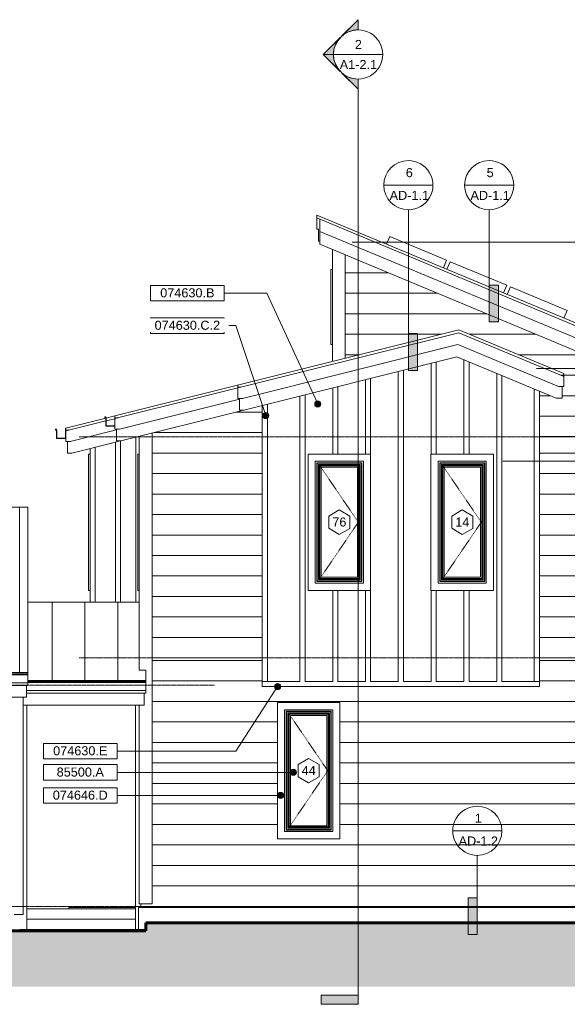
# Model space of a CAD drawing. Header units: inches. Extents: x -651 to 361, y -61 to 433.
# Tile 4 of 5: x -192 to 75, y -48 to 433. Entities that reach past the tile are written whole.
import ezdxf

# ---------------------------------------------------------------- set-up
doc = ezdxf.new("R2010")
doc.units = ezdxf.units.IN
doc.header["$MEASUREMENT"] = 0
doc.linetypes.add('Dash 1_16_', pattern=[0.12499999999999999, 0.06249999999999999, -0.06249999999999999])
doc.linetypes.add('Grid Line 1_2_', pattern=[0.8749999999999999, 0.4999999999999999, -0.125, 0.125, -0.125])
for name, color, linetype, lineweight in [('A-ANNO-DIMS', 1, 'Continuous', 9), ('A-ANNO-DIMS-48', 1, 'Continuous', 9), ('A-ANNO-NOTE', 2, 'Continuous', 9), ('A-ANNO-SYMB', 6, 'Continuous', 9), ('A-DETL', 5, 'Continuous', 60), ('A-DETL-GENF', 3, 'Continuous', 9), ('A-EQPM', 6, 'Continuous', 9), ('A-FLOR-LEVL', 6, 'Continuous', 9), ('A-FLOR-OTLN', 6, 'Continuous', 18), ('A-GLAZ', 6, 'Continuous', 18), ('A-GLAZ-IDEN', 6, 'Continuous', 9), ('A-ROOF', 4, 'Continuous', 18), ('A-ROOF-OTLN', 4, 'Continuous', 9), ('A-ROOF-PATT', 8, 'Continuous', 18), ('A-WALL', 2, 'Continuous', 18), ('A-WALL-MBNI', 2, 'Continuous', 18), ('A-WALL-PATT', 2, 'Continuous', 18), ('S-COLS', 6, 'Continuous', 9), ('S-FNDN-FTNG', 4, 'Continuous', 18)]:
    doc.layers.add(name, color=color, linetype=linetype, lineweight=lineweight)
doc.styles.add('Arial_1', font='arial.ttf', dxfattribs={"height": 4.42589820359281})
doc.styles.add('Arial_2', font='arial.ttf', dxfattribs={"width": 0.9, "height": 4.425898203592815})
doc.dimstyles.new('Linear_-_3_32__Arial_2', dxfattribs={"dimscale": 12, "dimtxt": 4.5, "dimasz": 0.3125000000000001, "dimexe": 0.375, "dimexo": 0.3750000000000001, "dimgap": 0.06250000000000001, "dimtad": 1, "dimdec": 3, "dimrnd": 0.125, "dimzin": 3, "dimdsep": 46, "dimlunit": 4, "dimtxsty": 'Arial_2', "dimblk1": 'OBLIQUE', "dimblk2": 'OBLIQUE', "dimsah": 1, "dimcen": 0.09, "dimdle": 0.375, "dimazin": 0, "dimtfac": 1, "dimtdec": 3, "dimtix": 1, "dimtmove": 0, "dimatfit": 3, "dimfxl": 1, "dimtvp": 1, "dimfrac": 2, "dimtolj": 1, "dimtzin": 0, "dimarcsym": 2})
pattern_1 = [(0, (-127.395, 121.25), (0, 10), [])]

# ---------------------------------------------------------------- blocks, each defined once
blk = doc.blocks.new('Single Casement - 3050CS-1928327-Exterior West Elevation')
at = {"layer": 'A-GLAZ'}
for p, q in [((-158.2070838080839, 154.25), (-158.2070838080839, 220.7499999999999)), ((-157.4570838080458, 220.7499999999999), (-158.2070838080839, 220.7499999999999)), ((-157.4570838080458, 154.25), (-158.2070838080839, 154.25))]:
    blk.add_line(p, q, dxfattribs=at)
blk = doc.blocks.new('Single Casement - 2050CS-2109808-Exterior West Elevation')
at = {"layer": 'A-GLAZ'}
for p, q in [((8.855416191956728, 220.7499999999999), (8.855416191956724, 154.25)), ((39.35541619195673, 220.7499999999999), (8.855416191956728, 220.7499999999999)), ((12.35541619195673, 157.75), (12.35541619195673, 217.2499999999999)), ((12.35541619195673, 217.2499999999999), (35.85541619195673, 217.2499999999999)), ((13.23751917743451, 216.3678970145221), (13.09729987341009, 216.5081163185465)), ((13.0972998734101, 216.5081163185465), (13.0972998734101, 158.4918836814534)), ((35.11353251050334, 216.5081163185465), (13.09729987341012, 216.5081163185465)), ((13.23751917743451, 158.6321029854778), (13.23751917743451, 216.3678970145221)), ((34.97331320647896, 216.3678970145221), (13.2375191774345, 216.3678970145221)), ((13.32416578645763, 158.7187495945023), (13.32416578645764, 216.2812504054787)), ((34.88666659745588, 216.2812504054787), (13.32416578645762, 216.2812504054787)), ((34.88666659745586, 216.2812504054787), (34.88666659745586, 158.7187495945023)), ((35.11353251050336, 216.5081163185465), (34.97331320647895, 216.3678970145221)), ((34.97331320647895, 216.3678970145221), (34.97331320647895, 158.6321029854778)), ((35.11353251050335, 158.4918836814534), (35.11353251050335, 216.5081163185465)), ((35.85541619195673, 217.2499999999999), (35.85541619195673, 157.75)), ((39.35541619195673, 154.25), (39.35541619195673, 220.7499999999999)), ((14.35541656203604, 215.2499996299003), (13.98041519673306, 215.6250009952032)), ((13.98041519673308, 215.6250009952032), (13.98041519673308, 159.3749990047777)), ((34.23041718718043, 215.6250009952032), (13.98041519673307, 215.6250009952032)), ((14.35541656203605, 159.7500003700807), (14.35541656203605, 215.2499996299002)), ((33.85541582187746, 215.2499996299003), (14.35541656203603, 215.2499996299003)), ((14.60541573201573, 215.0000004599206), (14.60541573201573, 159.9999995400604)), ((33.60541665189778, 215.0000004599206), (14.60541573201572, 215.0000004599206)), ((15.23041619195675, 214.3749999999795), (15.23041619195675, 160.6250000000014)), ((32.98041619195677, 214.3749999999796), (15.23041619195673, 214.3749999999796)), ((32.98041619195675, 160.6250000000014), (32.98041619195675, 214.3749999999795)), ((33.60541665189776, 159.9999995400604), (33.60541665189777, 215.0000004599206)), ((34.23041718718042, 215.6250009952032), (33.85541582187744, 215.2499996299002)), ((33.85541582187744, 215.2499996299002), (33.85541582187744, 159.7500003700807)), ((34.23041718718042, 159.3749990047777), (34.23041718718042, 215.6250009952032)), ((13.23751917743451, 158.6321029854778), (13.09729987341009, 158.4918836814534)), ((34.97331320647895, 158.6321029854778), (13.23751917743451, 158.6321029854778)), ((34.88666659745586, 158.7187495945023), (13.32416578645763, 158.7187495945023)), ((14.35541656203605, 159.7500003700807), (13.98041519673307, 159.3749990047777)), ((13.98041519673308, 159.3749990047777), (34.23041718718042, 159.3749990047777)), ((33.85541582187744, 159.7500003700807), (14.35541656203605, 159.7500003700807)), ((14.60541573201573, 159.9999995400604), (33.60541665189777, 159.9999995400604)), ((15.23041619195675, 160.6250000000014), (32.98041619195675, 160.6250000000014)), ((33.85541582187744, 159.7500003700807), (34.23041718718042, 159.3749990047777)), ((34.97331320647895, 158.6321029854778), (35.11353251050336, 158.4918836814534)), ((8.855416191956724, 154.25), (39.35541619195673, 154.25)), ((35.85541619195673, 157.75), (12.35541619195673, 157.75)), ((13.09729987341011, 158.4918836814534), (35.11353251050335, 158.4918836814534))]:
    blk.add_line(p, q, dxfattribs=at)
at = {"layer": 'A-GLAZ', "linetype": 'Dash 1_16_', "lineweight": 9}
for p, q in [((14.81291649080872, 214.792499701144), (33.39791589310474, 187.4999999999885)), ((33.39791589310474, 187.4999999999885), (14.81291649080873, 160.2075002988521))]:
    blk.add_line(p, q, dxfattribs=at)
blk = doc.blocks.new('Single Casement - 2050CS-1928333-Exterior West Elevation')
at = {"layer": 'A-GLAZ'}
for p, q in [((-66.0820838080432, 99.49999999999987), (-66.0820838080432, 33.00000000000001)), ((-35.58208380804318, 99.49999999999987), (-66.0820838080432, 99.49999999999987)), ((-35.58208380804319, 33.00000000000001), (-35.58208380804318, 99.49999999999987)), ((-62.58208380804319, 36.5), (-62.58208380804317, 95.99999999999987)), ((-62.58208380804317, 95.99999999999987), (-39.08208380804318, 95.99999999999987)), ((-61.69998082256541, 95.1178970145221), (-61.84020012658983, 95.25811631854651)), ((-61.84020012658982, 95.2581163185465), (-61.84020012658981, 37.24188368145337)), ((-39.82396748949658, 95.25811631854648), (-61.84020012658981, 95.25811631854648)), ((-61.69998082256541, 37.38210298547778), (-61.69998082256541, 95.11789701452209)), ((-39.96418679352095, 95.1178970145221), (-61.69998082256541, 95.1178970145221)), ((-61.61333421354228, 37.46874959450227), (-61.61333421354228, 95.03125040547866)), ((-40.05083340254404, 95.03125040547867), (-61.6133342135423, 95.03125040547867)), ((-60.58208343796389, 93.99999962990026), (-60.95708480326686, 94.37500099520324)), ((-60.95708480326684, 94.37500099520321), (-60.95708480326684, 38.12499900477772)), ((-40.70708281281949, 94.37500099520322), (-60.95708480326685, 94.37500099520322)), ((-60.58208343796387, 38.50000037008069), (-60.58208343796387, 93.99999962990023)), ((-41.08208417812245, 93.99999962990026), (-60.58208343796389, 93.99999962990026)), ((-60.33208426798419, 93.75000045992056), (-60.33208426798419, 38.74999954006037)), ((-41.33208334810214, 93.75000045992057), (-60.3320842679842, 93.75000045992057)), ((-59.70708380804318, 93.12499999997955), (-59.70708380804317, 39.37500000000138)), ((-41.95708380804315, 93.12499999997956), (-59.70708380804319, 93.12499999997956)), ((-41.95708380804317, 39.37500000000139), (-41.95708380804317, 93.12499999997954)), ((-41.33208334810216, 38.74999954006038), (-41.33208334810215, 93.75000045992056)), ((-40.70708281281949, 94.37500099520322), (-41.08208417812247, 93.99999962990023)), ((-41.08208417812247, 93.99999962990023), (-41.08208417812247, 38.50000037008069)), ((-40.7070828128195, 38.12499900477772), (-40.7070828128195, 94.37500099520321)), ((-40.05083340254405, 95.03125040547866), (-40.05083340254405, 37.46874959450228)), ((-39.82396748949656, 95.25811631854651), (-39.96418679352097, 95.1178970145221)), ((-39.96418679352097, 95.11789701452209), (-39.96418679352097, 37.38210298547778)), ((-39.82396748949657, 37.24188368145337), (-39.82396748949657, 95.2581163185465)), ((-39.08208380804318, 95.99999999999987), (-39.08208380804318, 36.5)), ((-60.58208343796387, 38.50000037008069), (-60.95708480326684, 38.12499900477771)), ((-41.08208417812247, 38.50000037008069), (-60.58208343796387, 38.50000037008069)), ((-60.33208426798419, 38.74999954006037), (-41.33208334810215, 38.74999954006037)), ((-59.70708380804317, 39.37500000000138), (-41.95708380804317, 39.37500000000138)), ((-41.08208417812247, 38.50000037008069), (-40.70708281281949, 38.12499900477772)), ((-39.08208380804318, 36.5), (-62.58208380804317, 36.5)), ((-61.69998082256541, 37.38210298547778), (-61.84020012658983, 37.24188368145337)), ((-61.84020012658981, 37.24188368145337), (-39.82396748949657, 37.24188368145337)), ((-39.96418679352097, 37.38210298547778), (-61.69998082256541, 37.38210298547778)), ((-40.05083340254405, 37.46874959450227), (-61.61333421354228, 37.46874959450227)), ((-60.95708480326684, 38.12499900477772), (-40.7070828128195, 38.12499900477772)), ((-39.96418679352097, 37.38210298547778), (-39.82396748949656, 37.24188368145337)), ((-66.0820838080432, 33.00000000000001), (-35.58208380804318, 33.00000000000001))]:
    blk.add_line(p, q, dxfattribs=at)
at = {"layer": 'A-GLAZ', "linetype": 'Dash 1_16_', "lineweight": 9}
for p, q in [((-60.1245835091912, 93.54249970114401), (-41.53958410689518, 66.2499999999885)), ((-41.53958410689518, 66.2499999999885), (-60.12458350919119, 38.95750029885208))]:
    blk.add_line(p, q, dxfattribs=at)
blk = doc.blocks.new('Single Awning - 45_ x 30_-1905814-Exterior West Elevation')
at = {"layer": 'A-GLAZ'}
for p, q in [((-39.95708380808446, 274.2916666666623), (-39.95708380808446, 310.7916666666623)), ((-39.20708380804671, 310.7916666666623), (-39.95708380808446, 310.7916666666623)), ((-39.20708380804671, 274.2916666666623), (-39.95708380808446, 274.2916666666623))]:
    blk.add_line(p, q, dxfattribs=at)
blk = doc.blocks.new('Trus Joist - TimberStrand LSL - Post Column - TimberStrand_ 1_3E _ 3 1_2 x 3 1_2_-2939583-Exterior West Elevation')
at = {"layer": 'S-COLS'}
blk.add_line((-135.3320838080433, 98.2499999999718), (-135.3320838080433, -11.30078124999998), dxfattribs=at)
blk = doc.blocks.new('Trus Joist - TimberStrand LSL - Post Column - TimberStrand_ 1_3E _ 3 1_2 x 3 1_2_-V2-Exterior West Elevation')
at = {"layer": 'S-COLS'}
blk.add_line((-188.3320838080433, 98.2499999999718), (-188.3320838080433, -11.30078124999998), dxfattribs=at)
blk = doc.blocks.new('Single Casement_Offset Fixed Side Lite - 2650CS_1650FX-3155613-Exterior West Elevation')
at = {"layer": 'A-GLAZ'}
for p, q in [((-134.2070838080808, 154.25), (-134.2070838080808, 220.7499999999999)), ((-133.4570838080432, 220.7499999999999), (-134.2070838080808, 220.7499999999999)), ((-133.4570838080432, 154.25), (-134.2070838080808, 154.25))]:
    blk.add_line(p, q, dxfattribs=at)
blk = doc.blocks.new('House Slab Perimeter Insulation - House Slab Perimeter Insulation-2402339-Exterior West Elevation')
at = {"layer": 'S-FNDN-FTNG'}
for p, q in [((-133.8320838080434, -0.5358983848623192), (-131.8320838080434, -8.384959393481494e-14)), ((-133.8320838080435, -11.30078125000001), (-133.8320838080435, -0.5358983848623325)), ((182.1679161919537, -0.5358983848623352), (-133.8320838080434, -0.5358983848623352)), ((182.1679161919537, -0.5358983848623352), (180.1679161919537, -9.825473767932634e-14)), ((182.1679161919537, -7.999999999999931), (182.1679161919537, -0.5358983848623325))]:
    blk.add_line(p, q, dxfattribs=at)
blk = doc.blocks.new('Solar Panel - 30_ x 60_-2671283-Exterior West Elevation')
at = {"layer": 'A-EQPM'}
for p, q in [((-12.80049237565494, 323.2212119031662), (-11.2620308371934, 326.9135195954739)), ((-11.2620308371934, 326.9135195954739), (16.43027685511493, 315.3750580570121)), ((16.43027685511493, 315.3750580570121), (14.89181531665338, 311.6827503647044))]:
    blk.add_line(p, q, dxfattribs=at)
blk = doc.blocks.new('Garage Slab Steps - Garage Slab Steps-2700828-Exterior West Elevation')
at = {"layer": 'S-FNDN-FTNG'}
for p, q in [((-188.3320838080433, -1.1999999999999), (-135.3320838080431, -1.1999999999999)), ((-135.3320838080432, -6.250390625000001), (-188.3320838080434, -6.250390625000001))]:
    blk.add_line(p, q, dxfattribs=at)
blk = doc.blocks.new('Section - 3_32_ x 3_8_-54337-Exterior West Elevation')
at = {"layer": 'A-ANNO-SYMB'}
blk.add_hatch(color=256, dxfattribs=at).paths.add_polyline_path([(97.3112540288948, -42.4977313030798), (115.3112540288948, -42.49773130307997), (115.3112540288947, -46.99773130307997), (97.31125402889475, -46.9977313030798)], flags=0)
for p, q in [((97.3112540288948, -42.4977313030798), (97.31125402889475, -46.9977313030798)), ((115.3112540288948, -42.49773130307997), (97.3112540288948, -42.4977313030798)), ((115.3112540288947, -46.99773130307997), (115.3112540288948, -42.49773130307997)), ((97.31125402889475, -46.9977313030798), (115.3112540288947, -46.99773130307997))]:
    blk.add_line(p, q, dxfattribs=at)
blk = doc.blocks.new('Section - Section Head - Filled-22785-Exterior West Elevation')
at = {"layer": 'A-ANNO-SYMB'}
h = blk.add_hatch(color=256, dxfattribs=at)
edge = h.paths.add_edge_path(flags=0)
edge.add_arc((115.3112540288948, 415.7947145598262), 12.01561779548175, 89.99999999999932, 132.0783950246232, ccw=False)
edge.add_line((115.3112540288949, 427.810332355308), (115.311254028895, 432.7652773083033))
edge.add_line((115.311254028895, 432.7652773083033), (107.2590263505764, 424.7130496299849))
h = blk.add_hatch(color=256, dxfattribs=at)
edge = h.paths.add_edge_path(flags=0)
edge.add_line((106.8259726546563, 424.2799959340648), (98.3406912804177, 415.7947145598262))
edge.add_line((98.3406912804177, 415.7947145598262), (103.3112540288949, 415.7947145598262))
edge.add_arc((115.3112540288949, 415.7947145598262), 12.00000000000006, 135, 180.0000000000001, ccw=False)
h = blk.add_hatch(color=256, dxfattribs=at)
edge = h.paths.add_edge_path(flags=0)
edge.add_arc((115.3112540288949, 415.7947145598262), 12.00000000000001, 179.9999999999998, 224.9999999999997, ccw=False)
edge.add_line((103.3112540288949, 415.7947145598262), (98.3406912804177, 415.7947145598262))
edge.add_line((98.3406912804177, 415.7947145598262), (106.8259726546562, 407.3094331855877))
h = blk.add_hatch(color=256, dxfattribs=at)
edge = h.paths.add_edge_path(flags=0)
edge.add_line((107.2590263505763, 406.8763794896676), (115.3112540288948, 398.8241518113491))
edge.add_line((115.3112540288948, 398.8241518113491), (115.3112540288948, 403.7790967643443))
edge.add_arc((115.3112540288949, 415.7947145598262), 12.01561779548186, 227.9216049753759, 269.99999999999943, ccw=False)
for p, q in [((98.3406912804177, 415.7947145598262), (115.311254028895, 432.7652773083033)), ((107.2590263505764, 424.7130496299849), (115.311254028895, 432.7652773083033)), ((115.3112540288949, 427.7947145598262), (115.311254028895, 432.7652773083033)), ((115.311254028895, 432.7652773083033), (115.3112540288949, 427.810332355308)), ((98.3406912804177, 415.7947145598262), (106.8259726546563, 424.2799959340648)), ((98.3406912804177, 415.7947145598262), (115.3112540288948, 398.8241518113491)), ((103.3112540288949, 415.7947145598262), (98.3406912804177, 415.7947145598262)), ((106.8259726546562, 407.3094331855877), (98.3406912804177, 415.7947145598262)), ((98.3406912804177, 415.7947145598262), (103.3112540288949, 415.7947145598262)), ((115.3112540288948, 398.8241518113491), (107.2590263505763, 406.8763794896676)), ((115.3112540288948, 403.7947145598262), (115.3112540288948, 398.8241518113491)), ((115.3112540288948, 403.7790967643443), (115.3112540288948, 398.8241518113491))]:
    blk.add_line(p, q, dxfattribs=at)
for centre, radius, start, end in [((115.3112540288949, 415.7947145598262), 11.99999999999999, 89.9999999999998, 269.9999999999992), ((115.3112540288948, 415.7947145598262), 12.01561779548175, 89.99999999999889, 132.0783950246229), ((115.3112540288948, 415.7947145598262), 12.00000000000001, 269.9999999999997, 89.99999999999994), ((115.3112540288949, 415.7947145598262), 12.00000000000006, 134.9999999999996, 179.9999999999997), ((115.3112540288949, 415.7947145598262), 12.00000000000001, 179.9999999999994, 224.9999999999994), ((115.3112540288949, 415.7947145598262), 12.01561779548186, 227.9216049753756, 269.9999999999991)]:
    blk.add_arc(centre, radius, start, end, dxfattribs=at)
blk = doc.blocks.new('Drafting View - 3_8_ x 3_32_-55629-Exterior West Elevation')
at = {"layer": 'A-ANNO-SYMB'}
blk.add_hatch(color=256, dxfattribs=at).paths.add_polyline_path([(41.74866284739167, 303.2706759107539), (37.24866284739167, 303.2706759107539), (37.24866284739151, 285.2706759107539), (41.74866284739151, 285.2706759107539)], flags=0)
for p, q in [((37.24866284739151, 285.2706759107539), (37.24866284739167, 303.2706759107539)), ((37.24866284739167, 303.2706759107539), (41.74866284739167, 303.2706759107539)), ((41.74866284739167, 303.2706759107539), (41.74866284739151, 285.2706759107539)), ((41.74866284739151, 285.2706759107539), (37.24866284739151, 285.2706759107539))]:
    blk.add_line(p, q, dxfattribs=at)
blk = doc.blocks.new('Drafting View - Section Head - no arrow-55309-Exterior West Elevation')
at = {"layer": 'A-ANNO-SYMB'}
for centre, radius, start, end in [((37.24866284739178, 351.995396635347), 11.99999999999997, 89.99999999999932, 269.9999999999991), ((37.24866284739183, 351.995396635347), 11.99999999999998, 269.9999999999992, 89.99999999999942)]:
    blk.add_arc(centre, radius, start, end, dxfattribs=at)
blk = doc.blocks.new('DIMBLOCK4-Exterior West Elevation')
at = {"layer": 'A-ANNO-DIMS-48', "lineweight": 50, "transparency": 16777216}
for p, q in [((274.396533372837, 262.4505615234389), (272.521533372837, 264.3255615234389)), ((274.396533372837, 262.4505615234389), (276.271533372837, 260.5755615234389)), ((274.3965333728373, 224.7499999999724), (272.5215333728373, 226.6249999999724)), ((274.3965333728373, 224.7499999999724), (276.2715333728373, 222.8749999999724))]:
    blk.add_line(p, q, dxfattribs=at)
at = {"layer": 'A-ANNO-DIMS-48', "transparency": 16777216}
for p, q in [((274.396533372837, 266.9505615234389), (274.3965333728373, 224.7499999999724)), ((60.2653537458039, 262.4505615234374), (278.896533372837, 262.4505615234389)), ((274.396533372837, 262.4505615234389), (60.2653537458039, 262.4505615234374)), ((184.6679161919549, 224.7499999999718), (278.8965333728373, 224.7499999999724)), ((274.3965333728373, 224.7499999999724), (184.6679161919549, 224.7499999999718))]:
    blk.add_line(p, q, dxfattribs=at)
at = {"layer": 'A-ANNO-DIMS-48', "color": 0, "transparency": 16777216, "insert": (267.9052505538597, 233.5964346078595), "char_height": 4.425898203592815, "width": 24.00923076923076, "attachment_point": 1, "rotation": 90, "line_spacing_factor": 0.9385317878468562, "style": 'Arial_2'}
blk.add_mtext('3\'-1 3/4"', dxfattribs=at)
blk = doc.blocks.new('_Oblique')
at = {"color": 0, "linetype": 'ByBlock', "lineweight": -2}
blk.add_line((-0.5, -0.5), (0.5, 0.5), dxfattribs=at)
blk = doc.blocks.new('DIMBLOCK6-Exterior West Elevation')
at = {"layer": 'A-ANNO-DIMS-48', "transparency": 16777216}
for p, q in [((263.2740044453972, 116.7499999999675), (263.2740044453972, 221.7499999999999)), ((43.85541619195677, 217.2499999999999), (267.7740044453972, 217.2499999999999)), ((263.2740044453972, 217.2499999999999), (43.85541619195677, 217.2499999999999)), ((243.8537439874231, 121.2499999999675), (267.7740044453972, 121.2499999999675)), ((263.2740044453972, 121.2499999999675), (243.8537439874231, 121.2499999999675))]:
    blk.add_line(p, q, dxfattribs=at)
at = {"layer": 'A-ANNO-DIMS-48', "lineweight": 50, "transparency": 16777216}
for p, q in [((263.2740044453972, 217.2499999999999), (261.3990044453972, 219.1249999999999)), ((263.2740044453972, 217.2499999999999), (265.1490044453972, 215.3749999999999)), ((263.2740044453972, 121.2499999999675), (261.3990044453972, 123.1249999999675)), ((263.2740044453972, 121.2499999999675), (265.1490044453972, 119.3749999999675))]:
    blk.add_line(p, q, dxfattribs=at)
at = {"layer": 'A-ANNO-DIMS-48', "color": 0, "transparency": 16777216, "insert": (256.7827216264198, 163.8153846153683), "char_height": 4.425898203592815, "width": 13.04307692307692, "attachment_point": 1, "rotation": 90, "line_spacing_factor": 0.9385317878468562, "style": 'Arial_2'}
blk.add_mtext('8\'-0"', dxfattribs=at)
blk = doc.blocks.new('DIMBLOCK9-Exterior West Elevation')
at = {"layer": 'A-ANNO-DIMS-48', "transparency": 16777216}
for p, q in [((285.5190623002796, 229.2499999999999), (285.5190623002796, 328.6666666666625)), ((-29.58208380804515, 324.1666666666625), (290.0190623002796, 324.1666666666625)), ((285.5190623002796, 324.1666666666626), (-29.58208380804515, 324.1666666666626)), ((287.36741187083, 229.2499999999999), (281.0190623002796, 229.2499999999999)), ((285.5190623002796, 229.2499999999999), (287.36741187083, 229.2499999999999))]:
    blk.add_line(p, q, dxfattribs=at)
at = {"layer": 'A-ANNO-DIMS-48', "lineweight": 50, "transparency": 16777216}
for p, q in [((285.5190623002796, 324.1666666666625), (283.6440623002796, 326.0416666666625)), ((285.5190623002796, 324.1666666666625), (287.3940623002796, 322.2916666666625)), ((285.5190623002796, 229.2499999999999), (283.6440623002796, 231.1249999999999)), ((285.5190623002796, 229.2499999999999), (287.3940623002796, 227.3749999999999))]:
    blk.add_line(p, q, dxfattribs=at)
at = {"layer": 'A-ANNO-DIMS-48', "color": 0, "transparency": 16777216, "insert": (279.0277794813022, 265.1814102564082), "char_height": 4.425898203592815, "width": 27.66461538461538, "attachment_point": 1, "rotation": 90, "line_spacing_factor": 0.9385317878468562, "style": 'Arial_2'}
blk.add_mtext('7\'-10 7/8"', dxfattribs=at)
blk = doc.blocks.new('Keynote Tag - Keynote Number - Boxed - Small-135510-Exterior West Elevation')
at = {"layer": 'A-ANNO-NOTE'}
for p, q in [((202.5416352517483, 201.6311818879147), (202.5416352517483, 209.1849309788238)), ((202.5416352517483, 209.1849309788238), (238.5416352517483, 209.1849309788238)), ((238.5416352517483, 209.1849309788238), (238.5416352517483, 201.6311818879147)), ((202.5416352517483, 201.6311818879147), (238.5416352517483, 201.6311818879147))]:
    blk.add_line(p, q, dxfattribs=at)
blk = doc.blocks.new('Window Tag - Window Tag-41068-Exterior West Elevation')
at = {"layer": 'A-GLAZ-IDEN'}
for p, q in [((24.10541619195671, 193.4999999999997), (18.96354977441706, 190.4722462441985)), ((24.10541619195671, 193.4999999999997), (29.24115707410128, 190.4746430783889)), ((18.96354977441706, 190.4722462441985), (18.96354977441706, 184.5289653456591)), ((29.24115707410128, 190.4746430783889), (29.24115707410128, 184.5050820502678)), ((18.96354977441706, 184.5289653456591), (24.10541619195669, 181.4999999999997)), ((24.1054161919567, 181.4999999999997), (29.24115707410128, 184.5050820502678))]:
    blk.add_line(p, q, dxfattribs=at)

msp = doc.modelspace()

# ---------------------------------------------------------------- hatches: boundary and pattern name
at = {"layer": 'A-ANNO-NOTE'}
h = msp.add_hatch(color=256, dxfattribs=at)
edge = h.paths.add_edge_path(flags=0)
edge.add_arc((-46.39669978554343, 245.2270164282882), 1.499999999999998, 0, 360)
h = msp.add_hatch(color=256, dxfattribs=at)
edge = h.paths.add_edge_path(flags=0)
edge.add_arc((-71.73962948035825, 239.5327542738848), 1.499999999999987, 0, 360)
h = msp.add_hatch(color=256, dxfattribs=at)
edge = h.paths.add_edge_path(flags=0)
edge.add_arc((-65.98099334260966, 107.3151821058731), 1.500000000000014, 0, 360)
h = msp.add_hatch(color=256, dxfattribs=at)
edge = h.paths.add_edge_path(flags=0)
edge.add_arc((-58.25470611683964, 65.39641005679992), 1.5, 0, 360)
h = msp.add_hatch(color=256, dxfattribs=at)
edge = h.paths.add_edge_path(flags=0)
edge.add_arc((-64.45577487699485, 54.13288574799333), 1.499999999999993, 0, 360)
at = {"layer": 'A-DETL-GENF'}
msp.add_hatch(color=9, dxfattribs=at).paths.add_polyline_path([(172.0448942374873, -39.24999999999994), (217.2241580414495, -39.24999999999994), (217.2241580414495, -7.999999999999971), (-130.273866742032, -7.999999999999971), (-130.273866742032, -12), (-579.1507268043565, -12), (-579.1507268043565, -39.24999999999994), (58.4357431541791, -39.24999999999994)], flags=0)
at = {"layer": 'A-ROOF-PATT', "lineweight": 9}
h = msp.add_hatch(dxfattribs=at)
h.set_pattern_fill('FP_6', color=256, style=0, pattern_type=2)
h.set_pattern_definition([(90, (0, 333.951), (-16, 9.797174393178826e-16), [])])
h.paths.add_polyline_path([(-225.5871345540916, 114.0781250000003), (-187.832083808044, 114.0781250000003), (-187.8320838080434, 194.886473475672), (-460.0820838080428, 194.886473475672), (-460.0820838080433, 114.0781250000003), (-282.3917100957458, 114.0781250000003)], flags=0)
h = msp.add_hatch(dxfattribs=at)
h.set_pattern_fill('FP_8', color=256, style=0, pattern_type=2)
h.set_pattern_definition([(90, (0, 302.128), (-16, 9.797174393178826e-16), [])])
h.paths.add_polyline_path([(-140.3802712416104, 110.296874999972), (-130.3320838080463, 110.296874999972), (-130.3320838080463, 115.2447916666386), (-133.4570838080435, 115.2447916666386), (-133.4570838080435, 148.4218749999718), (-187.8320838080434, 148.4218749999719), (-187.8320838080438, 110.296874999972), (-168.7825590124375, 110.296874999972)], flags=0)
at = {"layer": 'A-WALL-PATT', "lineweight": 9}
h = msp.add_hatch(dxfattribs=at)
h.set_pattern_fill('FP_5', color=256, style=0, pattern_type=2)
h.set_pattern_definition([(0, (178.855, 229.25), (0, 10), [])])
h.paths.add_polyline_path([(172.0448942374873, 229.2500000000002), (175.5429161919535, 229.2500000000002), (175.5429161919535, 231.1354166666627), (-32.95708380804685, 318.0104166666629), (-32.95708380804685, 267.5063024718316), (22.37920888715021, 281.3403756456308), (22.37920888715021, 281.4093566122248), (73.66791619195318, 260.0390619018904), (73.66791619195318, 253.7421869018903), (72.91791619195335, 253.7421869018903), (72.91791619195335, 247.9921869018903), (69.91791619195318, 247.9921869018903), (61.73041619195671, 251.4036452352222), (61.73041619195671, 229.2500000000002)], flags=0)
h = msp.add_hatch(dxfattribs=at)
h.set_pattern_fill('FP_3', color=256, style=0, pattern_type=2)
h.set_pattern_definition(pattern_1)
h.paths.add_polyline_path([(-73.45708380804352, 121.2500000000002), (-73.45708380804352, 244.432173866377), (-82.44714551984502, 242.1846584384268), (-83.83208380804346, 242.1846584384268), (-83.83208380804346, 241.838423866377), (-122.0820838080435, 232.275923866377), (-122.0820838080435, 121.2500000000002), (-111.9779834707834, 121.2500000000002)], flags=0)
h = msp.add_hatch(dxfattribs=at)
h.set_pattern_fill('FP_3', color=256, style=0, pattern_type=2)
h.set_pattern_definition(pattern_1)
h.paths.add_polyline_path([(-122.0820838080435, 121.2500000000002), (-122.0820838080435, 232.275923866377), (-127.2070838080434, 230.994673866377), (-127.2070838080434, 121.2500000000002), (-126.1791273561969, 121.2500000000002)], flags=0)
h = msp.add_hatch(dxfattribs=at)
h.set_pattern_fill('FP_4', color=256, style=0, pattern_type=2)
h.set_pattern_definition([(0, (55.73, 121.25), (0, 10), [])])
h.paths.add_polyline_path([(172.0448942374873, 121.2499999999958), (175.5429161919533, 121.2499999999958), (175.5429161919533, 229.2500000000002), (61.73041619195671, 229.2500000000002), (61.73041619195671, 121.2499999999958), (115.2403186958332, 121.2499999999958)], flags=0)
h = msp.add_hatch(dxfattribs=at)
h.set_pattern_fill('FP_1', color=256, style=0, pattern_type=2)
h.set_pattern_definition([(0, (175.73, 0), (0, 10), [])])
h.paths.add_polyline_path([(-127.1723840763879, 0), (175.5429161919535, 0), (175.5429161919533, 121.2500000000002), (61.73041619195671, 121.2500000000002), (61.73041619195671, 109.7500000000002), (61.79291619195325, 109.7500061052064), (61.79291619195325, 107.2500000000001), (-73.45708380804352, 107.2500000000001), (-73.45708380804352, 121.2500000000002), (-127.2070838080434, 121.2500000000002), (-127.2070838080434, 1.250000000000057), (-132.7070838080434, 1.250000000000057), (-132.7070838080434, 0), (-127.2070838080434, 0)], flags=0)
h.paths.add_polyline_path([(-48.05982353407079, 32.99999999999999), (-66.08208380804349, 32.99999999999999), (-66.08208380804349, 99.5), (-35.58208380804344, 99.5), (-35.58208380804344, 32.99999999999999), (-40.97226404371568, 32.99999999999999)], flags=0)
h.paths.add_polyline_path([(133.83851367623, 76.0000000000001), (80.91791619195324, 76.0000000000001), (80.91791619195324, 99.50000000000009), (135.4179161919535, 99.50000000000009), (135.4179161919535, 76.0000000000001), (134.0806520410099, 76.0000000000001)], flags=0)

# ---------------------------------------------------------------- linework, layer by layer
at = {"layer": 'A-ANNO-NOTE'}
for p, q in [((-71.17645326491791, 299.2919331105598), (-92.01397323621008, 299.2919331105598)), ((-46.39669978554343, 245.2270164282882), (-71.17645326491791, 299.2919331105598)), ((-86.38221108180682, 283.4604990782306), (-92.01397323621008, 283.4604990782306)), ((-71.73962948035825, 239.5327542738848), (-86.38221108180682, 283.4604990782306)), ((-65.98099334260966, 107.3151821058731), (-86.38221108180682, 75.77731404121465)), ((-86.38221108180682, 75.77731404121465), (-144.2624872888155, 75.77731404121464)), ((-58.25470611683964, 65.39641005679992), (-144.2624872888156, 65.39641005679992)), ((-64.45577487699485, 54.13288574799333), (-144.2624872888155, 54.13288574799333))]:
    msp.add_line(p, q, dxfattribs=at)
for centre, radius in [((-46.39669978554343, 245.2270164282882), 1.499999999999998), ((-71.73962948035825, 239.5327542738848), 1.499999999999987), ((-65.98099334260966, 107.3151821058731), 1.500000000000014), ((-58.25470611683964, 65.39641005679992), 1.5), ((-64.45577487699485, 54.13288574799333), 1.499999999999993)]:
    msp.add_circle(centre, radius, dxfattribs=at)
at = {"layer": 'A-ANNO-SYMB'}
for p, q in [((-38.71671103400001, 415.7947145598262), (-14.71671103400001, 415.7947145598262)), ((-26.71671103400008, 403.7947145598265), (-26.71671103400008, -43.29303566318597)), ((-14.1919860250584, 351.9953966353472), (9.808013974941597, 351.9953966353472)), ((25.24866284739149, 351.9953966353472), (49.24866284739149, 351.9953966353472)), ((-2.191986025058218, 339.9953966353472), (-2.191986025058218, 279.5883793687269)), ((37.2486628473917, 339.9953966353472), (37.2486628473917, 303.2706759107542)), ((19.46795682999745, 36.89809052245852), (43.46795682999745, 36.89809052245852)), ((31.46795682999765, 24.89809052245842), (31.46795682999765, 4.242837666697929))]:
    msp.add_line(p, q, dxfattribs=at)
at = {"layer": 'A-DETL'}
for p, q in [((217.2241580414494, -7.999999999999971), (-130.2738667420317, -7.999999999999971)), ((-130.2738667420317, -7.999999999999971), (-130.2738667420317, -12)), ((-130.2738667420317, -12), (-579.1507268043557, -12))]:
    msp.add_line(p, q, dxfattribs=at)
at = {"layer": 'A-FLOR-LEVL', "linetype": 'Grid Line 1_2_'}
for p, q in [((348.9888086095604, 229.2499999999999), (-162.8406751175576, 229.2499999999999)), ((-162.8406751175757, 121.2499999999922), (348.9888086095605, 121.2499999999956)), ((-638.5302291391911, 108), (-96.70580237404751, 108)), ((-638.5302291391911, 0), (348.9888086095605, 0))]:
    msp.add_line(p, q, dxfattribs=at)
at = {"layer": 'A-FLOR-OTLN'}
for p, q in [((-167.832083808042, -0.4999999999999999), (-135.3320838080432, -0.4999999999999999)), ((-167.832083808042, -0.5000000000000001), (-167.832083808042, -1.199999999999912)), ((-191.8320838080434, -11.30078125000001), (-130.2738667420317, -11.30078125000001))]:
    msp.add_line(p, q, dxfattribs=at)
at = {"layer": 'A-ROOF'}
for p, q in [((-46.83208380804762, 337.401041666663), (218.5429161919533, 226.8281249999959)), ((-46.83208380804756, 337.401041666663), (-46.83208380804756, 335.979166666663)), ((218.5429161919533, 225.4062499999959), (-46.83208380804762, 335.979166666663)), ((-145.3320838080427, 239.4125524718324), (22.37920888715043, 281.3403756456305)), ((22.37920888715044, 279.9874816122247), (-145.3320838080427, 238.0596584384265)), ((22.37920888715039, 281.4093566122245), (73.66791619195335, 260.0390619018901)), ((22.37920888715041, 281.3403756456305), (22.37920888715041, 281.4093566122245)), ((73.66791619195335, 258.6171869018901), (22.37920888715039, 279.9874816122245)), ((73.66791619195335, 260.0390619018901), (73.66791619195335, 258.6171869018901)), ((-85.33208380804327, 253.0596584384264), (-85.33208380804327, 254.4125524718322)), ((-169.3320838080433, 233.412552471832), (-149.8280838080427, 238.2885524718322)), ((-149.8320838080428, 236.9346584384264), (-169.3320838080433, 232.0596584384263)), ((-149.7070838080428, 238.3188024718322), (-145.4570838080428, 239.3813024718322)), ((-145.4570838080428, 238.0284084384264), (-149.7070838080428, 236.9659084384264)), ((-145.3320838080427, 239.4125524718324), (-145.3320838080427, 238.0596584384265)), ((-169.3320838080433, 232.0596584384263), (-169.3320838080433, 233.412552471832)), ((-187.8320838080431, 194.8864734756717), (-460.0820838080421, 194.8864734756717)), ((-187.8320838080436, 114.0781250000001), (-187.8320838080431, 194.8864734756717)), ((-187.8320838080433, 148.4218749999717), (-133.4570838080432, 148.4218749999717)), ((-130.3320838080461, 110.2968749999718), (-130.332083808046, 115.2447916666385))]:
    msp.add_line(p, q, dxfattribs=at)
at = {"layer": 'A-ROOF-OTLN'}
for p, q in [((-46.83208380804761, 335.979166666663), (-46.83208380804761, 330.479166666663)), ((-45.33208380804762, 323.1666666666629), (-45.33208380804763, 335.3541666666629)), ((-46.83208380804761, 330.479166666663), (-46.0820838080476, 330.479166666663)), ((-46.0820838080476, 330.479166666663), (-46.0820838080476, 324.729166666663)), ((215.9429161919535, 220.5312499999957), (-45.33208380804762, 329.3958333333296)), ((-46.0820838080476, 324.729166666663), (-45.33208380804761, 324.729166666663)), ((214.7929161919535, 214.7812499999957), (-45.33208380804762, 323.1666666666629)), ((21.94561423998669, 274.2098127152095), (-83.15500286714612, 247.9346584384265)), ((71.06791619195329, 253.7421869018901), (21.94561423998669, 274.2098127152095)), ((21.49231074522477, 268.1695225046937), (-82.44714551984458, 242.1846584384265)), ((69.91791619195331, 247.99218690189), (21.49231074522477, 268.1695225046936)), ((72.16791619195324, 259.24218690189), (73.66791619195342, 259.24218690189)), ((73.66791619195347, 253.74218690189), (73.66791619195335, 258.6171869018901)), ((-85.33208380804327, 253.4346584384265), (-83.83208380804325, 253.4346584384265)), ((-85.33208380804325, 247.9346584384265), (-85.33208380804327, 253.0596584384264)), ((73.66791619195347, 253.74218690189), (71.06791619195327, 253.74218690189)), ((72.91791619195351, 247.99218690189), (72.91791619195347, 253.74218690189)), ((-84.58208380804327, 247.5778882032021), (-143.1550028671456, 232.9346584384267)), ((-83.15500286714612, 247.9346584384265), (-85.33208380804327, 247.9346584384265)), ((-84.58208380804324, 242.1846584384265), (-84.58208380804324, 247.9346584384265)), ((72.91791619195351, 247.99218690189), (69.9179161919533, 247.99218690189)), ((-83.83208380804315, 241.8384238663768), (-142.447145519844, 227.1846584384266)), ((-82.44714551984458, 242.1846584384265), (-84.58208380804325, 242.1846584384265)), ((-83.83208380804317, 242.1846584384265), (-83.83208380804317, 241.8384238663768)), ((-149.8320838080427, 238.9125524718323), (-150.3320838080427, 238.9125524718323)), ((-150.3320838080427, 238.9125524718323), (-150.3320838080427, 238.4125524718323)), ((-150.3320838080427, 238.4125524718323), (-149.8320838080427, 238.4125524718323)), ((-150.2070838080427, 238.5375524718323), (-150.2070838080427, 238.7875524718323)), ((-150.2070838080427, 238.7875524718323), (-149.8320838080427, 238.7875524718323)), ((-149.7070838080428, 238.5375524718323), (-150.2070838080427, 238.5375524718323)), ((-149.8320838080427, 238.7875524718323), (-149.8320838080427, 238.9125524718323)), ((-149.8320838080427, 238.4125524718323), (-149.8320838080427, 234.4125524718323)), ((-149.7070838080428, 234.5375524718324), (-149.7070838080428, 238.5375524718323)), ((-145.3320838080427, 239.4125524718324), (-145.4570838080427, 239.4125524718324)), ((-145.4570838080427, 239.4125524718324), (-145.4570838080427, 234.5375524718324)), ((-145.3320838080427, 238.4346584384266), (-143.8320838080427, 238.4346584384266)), ((-145.3320838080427, 232.9346584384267), (-145.3320838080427, 238.0596584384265)), ((-173.8320838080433, 232.912552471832), (-174.3320838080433, 232.912552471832)), ((-174.3320838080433, 232.912552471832), (-174.3320838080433, 232.412552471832)), ((-174.3320838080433, 232.412552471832), (-173.8320838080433, 232.412552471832)), ((-174.2070838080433, 232.537552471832), (-174.2070838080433, 232.787552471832)), ((-174.2070838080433, 232.787552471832), (-173.8320838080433, 232.787552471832)), ((-173.7070838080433, 232.537552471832), (-174.2070838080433, 232.537552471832)), ((-173.8320838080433, 232.787552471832), (-173.8320838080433, 232.912552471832)), ((-173.8320838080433, 232.412552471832), (-173.8320838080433, 228.412552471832)), ((-173.7070838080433, 228.5375524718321), (-173.7070838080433, 232.537552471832)), ((-169.3320838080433, 233.412552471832), (-169.4570838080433, 233.412552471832)), ((-169.4570838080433, 233.412552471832), (-169.4570838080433, 228.5375524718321)), ((-169.3320838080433, 232.4346584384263), (-167.8320838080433, 232.4346584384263)), ((-169.3320838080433, 226.9346584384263), (-169.3320838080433, 232.0596584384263)), ((-144.5820838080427, 232.5778882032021), (-167.1550028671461, 226.9346584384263)), ((-149.8320838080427, 234.4125524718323), (-145.3320838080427, 234.4125524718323)), ((-145.4570838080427, 234.5375524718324), (-149.7070838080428, 234.5375524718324)), ((-143.1550028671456, 232.9346584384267), (-145.3320838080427, 232.9346584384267)), ((-144.5820838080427, 227.1846584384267), (-144.5820838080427, 232.9346584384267)), ((-173.8320838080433, 228.412552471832), (-169.3320838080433, 228.412552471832)), ((-169.4570838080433, 228.5375524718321), (-173.7070838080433, 228.5375524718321)), ((-167.1550028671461, 226.9346584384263), (-169.3320838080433, 226.9346584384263)), ((-168.5820838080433, 221.1846584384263), (-168.5820838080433, 226.9346584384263)), ((-143.8320838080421, 226.8384238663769), (-166.4471455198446, 221.1846584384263)), ((-142.4471455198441, 227.1846584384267), (-144.5820838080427, 227.1846584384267)), ((-143.8320838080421, 227.1846584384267), (-143.8320838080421, 226.8384238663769)), ((-166.4471455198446, 221.1846584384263), (-168.5820838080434, 221.1846584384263)), ((-187.8320838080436, 114.0781250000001), (-460.0820838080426, 114.0781250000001)), ((-187.8320838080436, 113.5781250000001), (-460.0820838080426, 113.5781250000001)), ((-187.8320838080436, 113.0781250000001), (-460.0820838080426, 113.0781250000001)), ((-187.8320838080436, 114.0781250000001), (-187.8320838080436, 107.7812333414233)), ((-187.8320838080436, 109.0781250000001), (-460.0820838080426, 109.0781250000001)), ((-187.8320838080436, 107.7812333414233), (-460.0820838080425, 107.7812333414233)), ((-188.5820838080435, 102.0312333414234), (-188.5820838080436, 107.7812333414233)), ((-130.3320838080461, 110.2968749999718), (-187.8320838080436, 110.2968749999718)), ((-130.3320838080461, 109.7968749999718), (-187.8320838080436, 109.7968749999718)), ((-130.3320838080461, 109.2968749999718), (-187.8320838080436, 109.2968749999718)), ((-130.3320838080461, 110.2968749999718), (-130.3320838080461, 103.9999999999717)), ((-188.5820838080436, 102.0312333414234), (-459.3320838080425, 102.0312333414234)), ((-130.3320838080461, 105.2968749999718), (-188.5820838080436, 105.2968749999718)), ((-130.3320838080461, 103.9999999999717), (-188.5820838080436, 103.9999999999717)), ((-131.0820838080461, 98.24999999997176), (-131.0820838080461, 103.9999999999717)), ((-131.0820838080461, 98.24999999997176), (-190.2070838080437, 98.24999999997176))]:
    msp.add_line(p, q, dxfattribs=at)
at = {"layer": 'A-WALL'}
for p, q in [((175.5429161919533, 229.2499999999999), (61.73041619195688, 229.2499999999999)), ((-73.45708380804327, 121.25), (-127.2070838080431, 121.25)), ((-132.7070838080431, 1.249999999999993), (-132.7070838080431, 0)), ((-132.7070838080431, 0), (175.5429161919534, 0))]:
    msp.add_line(p, q, dxfattribs=at)
at = {"layer": 'A-WALL-MBNI', "lineweight": 9}
for p, q in [((-39.20708380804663, 320.6145833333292), (-39.20708380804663, 265.9438024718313)), ((-32.95708380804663, 318.0104166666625), (-32.95708380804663, 267.5063024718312)), ((8.911041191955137, 220.7499999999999), (8.911041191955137, 265.0242051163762)), ((11.41104119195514, 220.7499999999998), (11.41104119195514, 265.6492051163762)), ((24.91104119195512, 220.7499999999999), (24.91104119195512, 266.7450514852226)), ((27.41104119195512, 220.7499999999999), (27.41104119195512, 265.7033848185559)), ((-7.088958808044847, 109.75), (-7.088958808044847, 261.0242051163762)), ((-4.588958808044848, 109.75), (-4.588958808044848, 261.6492051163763)), ((40.91104119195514, 109.75), (40.91104119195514, 260.0783848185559)), ((-23.08895880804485, 220.7499999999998), (-23.08895880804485, 257.0242051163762)), ((-20.58895880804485, 109.75), (-20.58895880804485, 257.6492051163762)), ((43.41104119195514, 109.75), (43.41104119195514, 259.0367181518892)), ((-39.08895880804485, 220.7499999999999), (-39.08895880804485, 253.0242051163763)), ((-36.58895880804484, 220.7499999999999), (-36.58895880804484, 253.6492051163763)), ((59.23041619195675, 252.4453119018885), (59.23041619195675, 109.7500061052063)), ((61.73041619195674, 251.4036452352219), (61.73041619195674, 109.7500061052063)), ((-55.08895880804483, 109.75), (-55.08895880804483, 249.0242051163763)), ((-52.58895880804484, 109.75), (-52.58895880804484, 249.6492051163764)), ((-73.45708380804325, 109.7500082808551), (-73.45708380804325, 244.4321738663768)), ((-70.95708380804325, 109.7500082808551), (-70.95708380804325, 245.0571738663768)), ((-127.2070838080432, 230.9946738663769), (-127.2070838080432, 1.250000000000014)), ((-145.0820838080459, 148.4218749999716), (-145.0820838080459, 226.5259238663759)), ((-142.5820838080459, 148.4218749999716), (-142.5820838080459, 227.1846584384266)), ((-135.2070838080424, 148.4218749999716), (-135.2070838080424, 228.994673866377)), ((-133.4570838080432, 229.4321738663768), (-133.4570838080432, 115.2447916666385)), ((-157.4570838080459, 148.4218749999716), (-157.4570838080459, 223.4321738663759)), ((-154.9570838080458, 148.4218749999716), (-154.9570838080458, 224.0571738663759)), ((-39.08895880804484, 109.75), (-39.08895880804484, 154.25)), ((-36.58895880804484, 109.75), (-36.58895880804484, 154.25)), ((-23.08895880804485, 109.75), (-23.08895880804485, 154.25)), ((8.911041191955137, 109.75), (8.911041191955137, 154.25)), ((11.41104119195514, 109.75), (11.41104119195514, 154.25)), ((24.91104119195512, 109.75), (24.91104119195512, 154.25)), ((27.41104119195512, 109.75), (27.41104119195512, 154.25)), ((-133.4570838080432, 115.2447916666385), (-130.3320838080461, 115.2447916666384)), ((-70.95708380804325, 109.7500082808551), (-73.45708380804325, 109.7500082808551)), ((-73.45708380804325, 107.25), (-73.45708380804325, 109.75)), ((-55.08895880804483, 109.75), (-73.45708380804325, 109.75)), ((61.7929161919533, 107.25), (-73.45708380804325, 107.25)), ((-39.08895880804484, 109.75), (-52.58895880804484, 109.75)), ((-23.08895880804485, 109.75), (-36.58895880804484, 109.75)), ((-7.08895880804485, 109.75), (-20.58895880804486, 109.75)), ((8.911041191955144, 109.75), (-4.588958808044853, 109.75)), ((24.91104119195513, 109.75), (11.41104119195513, 109.75)), ((40.91104119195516, 109.75), (27.41104119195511, 109.75)), ((61.7929161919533, 109.75), (43.41104119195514, 109.75)), ((61.73041619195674, 109.7500061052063), (59.23041619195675, 109.7500061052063)), ((61.79291619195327, 107.25), (61.79291619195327, 109.75)), ((-190.2070838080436, 102.0312333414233), (-190.2070838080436, -4.000000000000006)), ((-133.4570838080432, 98.24999999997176), (-133.4570838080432, 1.250000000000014)), ((-127.2070838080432, 1.250000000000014), (-133.4570838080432, 1.250000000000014)), ((-190.2070838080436, -4.000000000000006), (-194.4570838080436, -4.000000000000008))]:
    msp.add_line(p, q, dxfattribs=at)

# ---------------------------------------------------------------- block references
at = {"layer": 'A-ANNO-NOTE'}
for p in [(-330.5556084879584, 93.88387667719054), (-330.5556084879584, 78.05244264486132), (-382.8041225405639, -129.6307423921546), (-382.8041225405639, -140.0116463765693), (-382.8041225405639, -151.2751706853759)]:
    msp.add_blockref('Keynote Tag - Keynote Number - Boxed - Small-135510-Exterior West Elevation', p, dxfattribs=at)
at = {"layer": 'A-ANNO-SYMB'}
for name, p in [('Section - Section Head - Filled-22785-Exterior West Elevation', (-142.0279650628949, 0)), ('Drafting View - Section Head - no arrow-55309-Exterior West Elevation', (-39.4406488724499, 0)), ('Drafting View - Section Head - no arrow-55309-Exterior West Elevation', (0, 0)), ('Drafting View - 3_8_ x 3_32_-55629-Exterior West Elevation', (0, 0)), ('Drafting View - 3_8_ x 3_32_-55629-Exterior West Elevation', (-39.4406488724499, -23.6822965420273)), ('Section - 3_32_ x 3_8_-54337-Exterior West Elevation', (-142.0279650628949, -0.7953043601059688))]:
    msp.add_blockref(name, p, dxfattribs=at)
at = {"layer": 'A-ANNO-SYMB', "extrusion": (0, 0, -1)}
for name, p in [('Drafting View - Section Head - no arrow-55309-Exterior West Elevation', (-68.71661967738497, -315.0973061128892)), ('Drafting View - 3_8_ x 3_32_-55629-Exterior West Elevation', (-68.71661967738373, -299.0278382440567))]:
    msp.add_blockref(name, p, dxfattribs=at)
at = {"layer": 'A-EQPM'}
for p in [(0, 0), (29.42307692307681, -12.25961538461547), (58.8461538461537, -24.51923076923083)]:
    msp.add_blockref('Solar Panel - 30_ x 60_-2671283-Exterior West Elevation', p, dxfattribs=at)
at = {"layer": 'A-GLAZ'}
for name, p in [('Single Awning - 45_ x 30_-1905814-Exterior West Elevation', (0, 0)), ('Single Casement - 3050CS-1928327-Exterior West Elevation', (0, 0)), ('Single Casement_Offset Fixed Side Lite - 2650CS_1650FX-3155613-Exterior West Elevation', (0, 0)), ('Single Casement - 2050CS-2109808-Exterior West Elevation', (-59.99999999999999, 0)), ('Single Casement - 2050CS-2109808-Exterior West Elevation', (0, 0)), ('Single Casement - 2050CS-1928333-Exterior West Elevation', (0, 0))]:
    msp.add_blockref(name, p, dxfattribs=at)
at = {"layer": 'A-GLAZ-IDEN'}
for p in [(-59.99999999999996, 0), (0, 0), (-74.93749999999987, -121.25)]:
    msp.add_blockref('Window Tag - Window Tag-41068-Exterior West Elevation', p, dxfattribs=at)
at = {"layer": 'S-COLS'}
for name in ['Trus Joist - TimberStrand LSL - Post Column - TimberStrand_ 1_3E _ 3 1_2 x 3 1_2_-V2-Exterior West Elevation', 'Trus Joist - TimberStrand LSL - Post Column - TimberStrand_ 1_3E _ 3 1_2 x 3 1_2_-2939583-Exterior West Elevation']:
    msp.add_blockref(name, (0, 0), dxfattribs=at)
at = {"layer": 'S-FNDN-FTNG'}
for name in ['Garage Slab Steps - Garage Slab Steps-2700828-Exterior West Elevation', 'House Slab Perimeter Insulation - House Slab Perimeter Insulation-2402339-Exterior West Elevation']:
    msp.add_blockref(name, (0, 0), dxfattribs=at)

# ---------------------------------------------------------------- texts
at = {"layer": 'A-ANNO-SYMB', "char_height": 4.42589820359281, "attachment_point": 2, "line_spacing_factor": 0.9385317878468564, "style": 'Arial_1'}
for s, insert, width in [('2', (-26.56302604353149, 422.8792768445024), 4.103999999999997), ('A1-2.1', (-26.56302604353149, 413.061154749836), 21.70799999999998), ('6', (-1.708148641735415, 360.3355972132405), 4.103999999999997), ('5', (37.73250023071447, 360.3355972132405), 4.103999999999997), ('AD-1.1', (-1.708148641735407, 349.2313979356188), 22.89599999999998), ('AD-1.1', (37.73250023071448, 349.2313979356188), 22.89599999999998), ('1', (31.95179421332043, 45.23829110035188), 4.103999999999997), ('AD-1.2', (31.95179421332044, 34.13409182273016), 22.89599999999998)]:
    msp.add_mtext(s, dxfattribs=dict(at, insert=insert, width=width))
at = {"layer": 'A-GLAZ-IDEN', "char_height": 4.42589820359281, "width": 8.207999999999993, "attachment_point": 2, "line_spacing_factor": 0.9385317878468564, "style": 'Arial_1'}
for s, insert in [('76', (-35.84693830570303, 189.8080309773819)), ('14', (24.15306169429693, 189.8080309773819)), ('44', (-50.78443830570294, 68.55803097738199))]:
    msp.add_mtext(s, dxfattribs=dict(at, insert=insert))

# ---------------------------------------------------------------- dimensions: what is measured, and where the dimension line sits
at = {"layer": 'A-ANNO-DIMS'}
for base, p1, p2, override, picture, middle in [((285.5190623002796, 324.1666666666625), (282.86741187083, 229.2499999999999), (-34.08208380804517, 324.1666666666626), {"dimpost": '<>', "dimfxl": 330.8567007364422}, 'DIMBLOCK9-Exterior West Elevation', (282.4806374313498, 276.7083333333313)), ((274.3965333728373, 224.7499999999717), (55.76535374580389, 262.4505615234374), (180.1679161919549, 224.7499999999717), {"dimpost": '<>', "dimfxl": 129.9897299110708}, 'DIMBLOCK4-Exterior West Elevation', (271.3565989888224, 243.6002807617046)), ((263.2740044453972, 217.2499999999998), (239.3537439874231, 121.2499999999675), (39.35541619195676, 217.2499999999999), {"dimpost": '<>', "dimfxl": 221.845286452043}, 'DIMBLOCK6-Exterior West Elevation', (260.2642603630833, 169.2499999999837))]:
    dim = msp.add_linear_dim(base=base, p1=p1, p2=p2, angle=89.99999999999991, dimstyle='Linear_-_3_32__Arial_2', override=override, dxfattribs=at)
    dim.commit()
    dim.dimension.update_dxf_attribs({"geometry": picture, "text_midpoint": middle})

# ---------------------------------------------------------------- next in the draw order: texts
at = {"layer": 'A-ANNO-NOTE', "char_height": 4.42589820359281, "attachment_point": 2, "line_spacing_factor": 0.9385317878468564, "style": 'Arial_1', "bg_fill": 3, "box_fill_scale": 1.25, "bg_fill_color": 0, "bg_fill_transparency": 0}
for s, insert, width in [('074630.B', (-110.0277011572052, 301.6749830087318), 31.58999999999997), ('074630.C.2', (-110.0277011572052, 285.8435489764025), 38.12399999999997), ('074630.E', (-162.2762152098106, 78.1603639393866), 31.58999999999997), ('85500.A', (-162.2762152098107, 67.77945995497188), 27.48599999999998), ('074646.D', (-162.2762152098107, 56.51593564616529), 31.96799999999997)]:
    msp.add_mtext(s, dxfattribs=dict(at, insert=insert, width=width))

doc.saveas('drawing.dxf')
